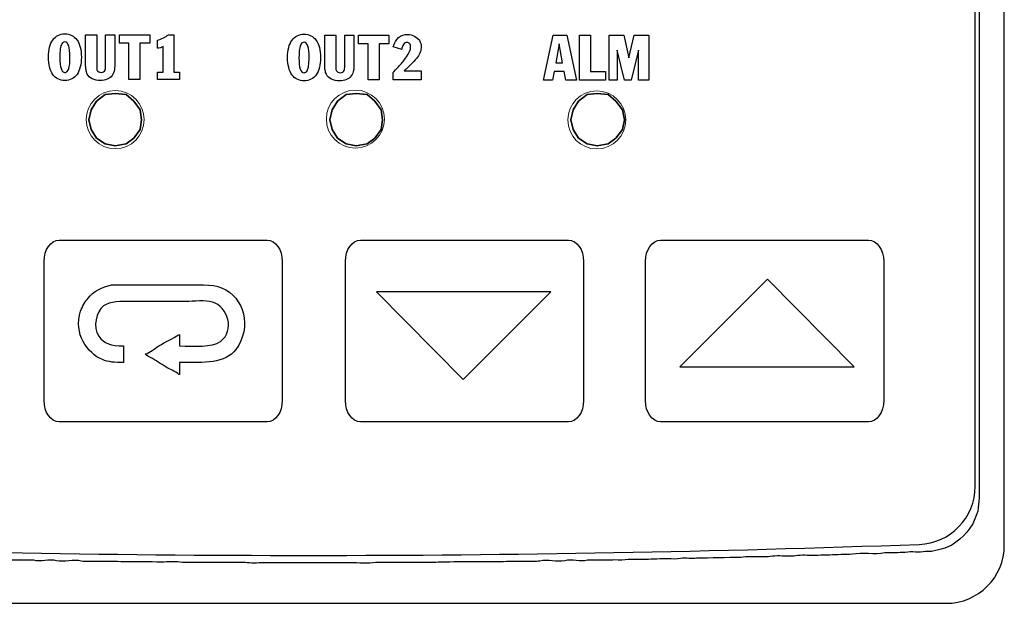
# Model space of a CAD drawing. Header units: inches. Extents: x 539.02 to 548.64, y 512.89 to 521.63.
# Tile 2 of 12: x 540.05 to 541.39, y 515.17 to 515.96. Entities that reach past the tile are written whole.
import ezdxf

# ---------------------------------------------------------------- set-up
doc = ezdxf.new("R2010")
doc.units = ezdxf.units.IN
doc.header["$LTSCALE"] = 8
doc.header["$MEASUREMENT"] = 0
doc.layers.add('layer 1', color=7, linetype='Continuous')

msp = doc.modelspace()

# ---------------------------------------------------------------- linework, layer by layer
at = {"color": 7, "linetype": 'Continuous'}
for p, q in [((541.3864, 515.2455), (541.3864, 516.9773)), ((541.3469, 515.3255), (541.3469, 516.8973)), ((539.5756, 515.1665), (541.3074, 515.1665))]:
    msp.add_line(p, q, dxfattribs=at)
for centre, radius, start, end in [((541.2679, 515.3255), 0.079, 272.0747, 0), ((540.4415, 538.1376), 22.906, 267.9253, 272.0747), ((541.3074, 515.2455), 0.079, 270, 0)]:
    msp.add_arc(centre, radius, start, end, dxfattribs=at)
at = {"layer": 'layer 1', "color": 7}
for points, knots in [([(541.3516, 516.9083), (541.3533, 516.9005), (541.3521, 516.8903), (541.3521, 516.8818), (541.3521, 516.8818), (541.3521, 516.8641), (541.3521, 516.8465), (541.3521, 516.8288), (541.3521, 516.8288), (541.3521, 516.7481), (541.3521, 516.6673), (541.3521, 516.5866), (541.3521, 516.5866), (541.3521, 516.2671), (541.3521, 515.9475), (541.3521, 515.6279), (541.3521, 515.6279), (541.3521, 515.5453), (541.3521, 515.4626), (541.3521, 515.3799), (541.3521, 515.3799), (541.3521, 515.3615), (541.3521, 515.343), (541.3521, 515.3246), (541.3521, 515.3246), (541.3521, 515.3112), (541.3525, 515.2981), (541.3492, 515.288)], [0.21969697, 0.21969697, 0.21969697, 0.21969697, 0.22727273, 0.22727273, 0.22727273, 0.22727273, 0.23484848, 0.23484848, 0.23484848, 0.23484848, 0.24242424, 0.24242424, 0.24242424, 0.24242424, 0.25, 0.25, 0.25, 0.25, 0.25757576, 0.25757576, 0.25757576, 0.25757576, 0.26515152, 0.26515152, 0.26515152, 0.26515152, 0.27272727, 0.27272727, 0.27272727, 0.27272727]), ([(540.101, 515.9381), (540.1038, 515.9396), (540.1069, 515.9403), (540.1104, 515.9403), (540.1104, 515.9403), (540.1139, 515.9403), (540.117, 515.9396), (540.1198, 515.9381)], [0.1875, 0.1875, 0.1875, 0.1875, 0.25, 0.25, 0.25, 0.25, 0.3125, 0.3125, 0.3125, 0.3125]), ([(540.4259, 515.9377), (540.4286, 515.9391), (540.4317, 515.9398), (540.4352, 515.9398), (540.4352, 515.9398), (540.4387, 515.9398), (540.4419, 515.9391), (540.4446, 515.9377)], [0.1875, 0.1875, 0.1875, 0.1875, 0.25, 0.25, 0.25, 0.25, 0.3125, 0.3125, 0.3125, 0.3125]), ([(540.5637, 515.9351), (540.5671, 515.938), (540.5712, 515.9395), (540.5761, 515.9395), (540.5761, 515.9395), (540.5795, 515.9395), (540.5825, 515.9387), (540.5853, 515.9372)], [0.52173913, 0.52173913, 0.52173913, 0.52173913, 0.56521739, 0.56521739, 0.56521739, 0.56521739, 0.60869565, 0.60869565, 0.60869565, 0.60869565]), ([(540.1167, 515.8974), (540.1171, 515.9005), (540.1173, 515.9042), (540.1173, 515.9086), (540.1173, 515.9086), (540.1173, 515.9224), (540.115, 515.9293), (540.1104, 515.9293), (540.1104, 515.9293), (540.1087, 515.9293), (540.1073, 515.9285), (540.1063, 515.9268)], [0.4444444, 0.4444444, 0.4444444, 0.4444444, 0.5555556, 0.5555556, 0.5555556, 0.5555556, 0.6666667, 0.6666667, 0.6666667, 0.6666667, 0.7777778, 0.7777778, 0.7777778, 0.7777778]), ([(540.1313, 515.922), (540.1323, 515.9181), (540.1328, 515.9136), (540.1328, 515.9086), (540.1328, 515.9086), (540.1328, 515.9036), (540.1323, 515.8992), (540.1313, 515.8953)], [0.4375, 0.4375, 0.4375, 0.4375, 0.5, 0.5, 0.5, 0.5, 0.5625, 0.5625, 0.5625, 0.5625]), ([(540.4415, 515.897), (540.4419, 515.9), (540.4421, 515.9038), (540.4421, 515.9081), (540.4421, 515.9081), (540.4421, 515.9219), (540.4398, 515.9288), (540.4352, 515.9288), (540.4352, 515.9288), (540.4335, 515.9288), (540.4322, 515.928), (540.4312, 515.9263)], [0.4444444, 0.4444444, 0.4444444, 0.4444444, 0.5555556, 0.5555556, 0.5555556, 0.5555556, 0.6666667, 0.6666667, 0.6666667, 0.6666667, 0.7777778, 0.7777778, 0.7777778, 0.7777778]), ([(540.4561, 515.9215), (540.4571, 515.9176), (540.4576, 515.9131), (540.4576, 515.9081), (540.4576, 515.9081), (540.4576, 515.9032), (540.4571, 515.8987), (540.4561, 515.8948)], [0.4375, 0.4375, 0.4375, 0.4375, 0.5, 0.5, 0.5, 0.5, 0.5625, 0.5625, 0.5625, 0.5625]), ([(540.5787, 515.9269), (540.5778, 515.928), (540.5766, 515.9286), (540.5752, 515.9286), (540.5752, 515.9286), (540.5733, 515.9286), (540.5717, 515.9277), (540.5704, 515.9259)], [0.30434783, 0.30434783, 0.30434783, 0.30434783, 0.34782609, 0.34782609, 0.34782609, 0.34782609, 0.39130435, 0.39130435, 0.39130435, 0.39130435]), ([(540.5743, 515.9089), (540.5781, 515.9143), (540.58, 515.9189), (540.58, 515.9225), (540.58, 515.9225), (540.58, 515.9244), (540.5796, 515.9259), (540.5787, 515.9269)], [0.2173913, 0.2173913, 0.2173913, 0.2173913, 0.26086957, 0.26086957, 0.26086957, 0.26086957, 0.30434783, 0.30434783, 0.30434783, 0.30434783]), ([(540.5919, 515.9311), (540.5935, 515.9285), (540.5943, 515.9256), (540.5943, 515.9225), (540.5943, 515.9225), (540.5943, 515.92), (540.5939, 515.9177), (540.5932, 515.9156)], [0.65217391, 0.65217391, 0.65217391, 0.65217391, 0.69565217, 0.69565217, 0.69565217, 0.69565217, 0.73913043, 0.73913043, 0.73913043, 0.73913043]), ([(540.1052, 515.893), (540.1063, 515.8896), (540.108, 515.8878), (540.1105, 515.8878), (540.1105, 515.8878), (540.1121, 515.8878), (540.1135, 515.8887), (540.1145, 515.8903), (540.1145, 515.8903), (540.1155, 515.892), (540.1162, 515.8944), (540.1167, 515.8974)], [0.1111111, 0.1111111, 0.1111111, 0.1111111, 0.2222222, 0.2222222, 0.2222222, 0.2222222, 0.3333333, 0.3333333, 0.3333333, 0.3333333, 0.4444444, 0.4444444, 0.4444444, 0.4444444]), ([(540.1565, 515.8886), (540.1575, 515.8881), (540.1586, 515.8878), (540.1597, 515.8878), (540.1597, 515.8878), (540.1624, 515.8878), (540.1641, 515.8888), (540.1649, 515.8908)], [0.2105263, 0.2105263, 0.2105263, 0.2105263, 0.2631579, 0.2631579, 0.2631579, 0.2631579, 0.3157895, 0.3157895, 0.3157895, 0.3157895]), ([(540.43, 515.8925), (540.4311, 515.8891), (540.4329, 515.8874), (540.4353, 515.8874), (540.4353, 515.8874), (540.437, 515.8874), (540.4383, 515.8882), (540.4393, 515.8899)], [0.1111111, 0.1111111, 0.1111111, 0.1111111, 0.2222222, 0.2222222, 0.2222222, 0.2222222, 0.3333333, 0.3333333, 0.3333333, 0.3333333]), ([(540.4813, 515.8881), (540.4823, 515.8876), (540.4834, 515.8874), (540.4845, 515.8874), (540.4845, 515.8874), (540.4872, 515.8874), (540.4889, 515.8884), (540.4897, 515.8904)], [0.2105263, 0.2105263, 0.2105263, 0.2105263, 0.2631579, 0.2631579, 0.2631579, 0.2631579, 0.3157895, 0.3157895, 0.3157895, 0.3157895]), ([(540.1198, 515.879), (540.1171, 515.8776), (540.1139, 515.8768), (540.1104, 515.8768), (540.1104, 515.8768), (540.1069, 515.8768), (540.1038, 515.8776), (540.101, 515.879)], [0.6875, 0.6875, 0.6875, 0.6875, 0.75, 0.75, 0.75, 0.75, 0.8125, 0.8125, 0.8125, 0.8125]), ([(540.1679, 515.8786), (540.1652, 515.8774), (540.1621, 515.8768), (540.1586, 515.8768), (540.1586, 515.8768), (540.1545, 515.8768), (540.1509, 515.8776), (540.1476, 515.8792)], [0.6842105, 0.6842105, 0.6842105, 0.6842105, 0.7368421, 0.7368421, 0.7368421, 0.7368421, 0.7894737, 0.7894737, 0.7894737, 0.7894737]), ([(540.4446, 515.8785), (540.4419, 515.8771), (540.4387, 515.8764), (540.4352, 515.8764), (540.4352, 515.8764), (540.4317, 515.8764), (540.4286, 515.8771), (540.4259, 515.8785)], [0.6875, 0.6875, 0.6875, 0.6875, 0.75, 0.75, 0.75, 0.75, 0.8125, 0.8125, 0.8125, 0.8125]), ([(540.4927, 515.8781), (540.49, 515.8769), (540.4869, 515.8764), (540.4834, 515.8764), (540.4834, 515.8764), (540.4793, 515.8764), (540.4757, 515.8772), (540.4725, 515.8788)], [0.6842105, 0.6842105, 0.6842105, 0.6842105, 0.7368421, 0.7368421, 0.7368421, 0.7368421, 0.7894737, 0.7894737, 0.7894737, 0.7894737]), ([(540.1737, 515.5991), (540.2059, 515.5991), (540.2382, 515.5991), (540.2706, 515.5991), (540.2706, 515.5991), (540.2889, 515.5991), (540.3102, 515.6008), (540.3233, 515.5953)], [0.83333333, 0.83333333, 0.83333333, 0.83333333, 0.875, 0.875, 0.875, 0.875, 0.91666667, 0.91666667, 0.91666667, 0.91666667]), ([(540.3109, 515.5759), (540.3011, 515.5788), (540.2857, 515.5767), (540.2744, 515.5767), (540.2744, 515.5767), (540.2504, 515.5767), (540.2264, 515.5767), (540.2023, 515.5767), (540.2023, 515.5767), (540.1858, 515.5767), (540.172, 515.5772), (540.1628, 515.5705)], [0.4166667, 0.4166667, 0.4166667, 0.4166667, 0.4583333, 0.4583333, 0.4583333, 0.4583333, 0.5, 0.5, 0.5, 0.5, 0.5416667, 0.5416667, 0.5416667, 0.5416667]), ([(540.9467, 515.2273), (540.9421, 515.2263), (540.9352, 515.2268), (540.9298, 515.2268), (540.9298, 515.2268), (540.9204, 515.2268), (540.9088, 515.2267), (540.8995, 515.2259)], [0.40151515, 0.40151515, 0.40151515, 0.40151515, 0.40909091, 0.40909091, 0.40909091, 0.40909091, 0.41666667, 0.41666667, 0.41666667, 0.41666667]), ([(541.0656, 515.2297), (541.0626, 515.2297), (541.0595, 515.2297), (541.0565, 515.2297), (541.0565, 515.2297), (541.0481, 515.2297), (541.0362, 515.2304), (541.0285, 515.2288)], [0.37121212, 0.37121212, 0.37121212, 0.37121212, 0.37878788, 0.37878788, 0.37878788, 0.37878788, 0.38636364, 0.38636364, 0.38636364, 0.38636364]), ([(541.1003, 515.2307), (541.0972, 515.2307), (541.0942, 515.2307), (541.0911, 515.2307), (541.0911, 515.2307), (541.0832, 515.2307), (541.073, 515.2313), (541.0656, 515.2297)], [0.35606061, 0.35606061, 0.35606061, 0.35606061, 0.36363636, 0.36363636, 0.36363636, 0.36363636, 0.37121212, 0.37121212, 0.37121212, 0.37121212]), ([(541.1335, 515.2316), (541.1306, 515.2316), (541.1277, 515.2316), (541.1248, 515.2316), (541.1248, 515.2316), (541.1172, 515.2316), (541.1074, 515.2322), (541.1003, 515.2307)], [0.34090909, 0.34090909, 0.34090909, 0.34090909, 0.34848485, 0.34848485, 0.34848485, 0.34848485, 0.35606061, 0.35606061, 0.35606061, 0.35606061]), ([(540.5327, 515.222), (540.5227, 515.2199), (540.5089, 515.2215), (540.498, 515.2215), (540.498, 515.2215), (540.4749, 515.2215), (540.4518, 515.2215), (540.4287, 515.2215), (540.4287, 515.2215), (540.4125, 515.2215), (540.3963, 515.2215), (540.3801, 515.2215), (540.3801, 515.2215), (540.3723, 515.2215), (540.3624, 515.2205), (540.3555, 515.222)], [0.50757576, 0.50757576, 0.50757576, 0.50757576, 0.51515152, 0.51515152, 0.51515152, 0.51515152, 0.52272727, 0.52272727, 0.52272727, 0.52272727, 0.53030303, 0.53030303, 0.53030303, 0.53030303, 0.53787879, 0.53787879, 0.53787879, 0.53787879]), ([(540.6174, 515.2225), (540.6111, 515.2211), (540.602, 515.222), (540.5948, 515.222), (540.5948, 515.222), (540.5803, 515.222), (540.5659, 515.222), (540.5515, 515.222), (540.5515, 515.222), (540.5452, 515.222), (540.5389, 515.222), (540.5327, 515.222)], [0.48484848, 0.48484848, 0.48484848, 0.48484848, 0.49242424, 0.49242424, 0.49242424, 0.49242424, 0.5, 0.5, 0.5, 0.5, 0.50757576, 0.50757576, 0.50757576, 0.50757576])]:
    msp.add_open_spline(points, degree=3, knots=knots, dxfattribs=at)
for points in [[(540.094, 515.9319), (540.0959, 515.9346), (540.0982, 515.9367), (540.101, 515.9381)], [(540.1198, 515.9381), (540.1226, 515.9367), (540.1249, 515.9347), (540.1269, 515.9319)], [(540.1386, 515.9391), (540.1386, 515.9391), (540.1536, 515.9391), (540.1536, 515.9391)], [(540.1386, 515.9), (540.1386, 515.9), (540.1386, 515.9391), (540.1386, 515.9391)], [(540.1536, 515.9391), (540.1536, 515.9391), (540.1536, 515.8956), (540.1536, 515.8956)], [(540.1656, 515.8968), (540.1656, 515.8968), (540.1656, 515.9391), (540.1656, 515.9391)], [(540.1656, 515.9391), (540.1656, 515.9391), (540.1781, 515.9391), (540.1781, 515.9391)], [(540.1781, 515.9391), (540.1781, 515.9391), (540.1781, 515.8986), (540.1781, 515.8986)], [(540.1845, 515.9274), (540.1845, 515.9274), (540.1845, 515.9391), (540.1845, 515.9391)], [(540.1845, 515.9391), (540.1845, 515.9391), (540.2256, 515.9391), (540.2256, 515.9391)], [(540.2256, 515.9391), (540.2256, 515.9391), (540.2256, 515.9274), (540.2256, 515.9274)], [(540.236, 515.9315), (540.2419, 515.9334), (540.2469, 515.9359), (540.2512, 515.9391)], [(540.2512, 515.9391), (540.2512, 515.9391), (540.2585, 515.9391), (540.2585, 515.9391)], [(540.2585, 515.9391), (540.2585, 515.9391), (540.2585, 515.8882), (540.2585, 515.8882)], [(540.4188, 515.9314), (540.4207, 515.9342), (540.4231, 515.9362), (540.4259, 515.9377)], [(540.4446, 515.9377), (540.4474, 515.9362), (540.4498, 515.9342), (540.4517, 515.9314)], [(540.4634, 515.9386), (540.4634, 515.9386), (540.4784, 515.9386), (540.4784, 515.9386)], [(540.4634, 515.8995), (540.4634, 515.8995), (540.4634, 515.9386), (540.4634, 515.9386)], [(540.4784, 515.9386), (540.4784, 515.9386), (540.4784, 515.8951), (540.4784, 515.8951)], [(540.4905, 515.8963), (540.4905, 515.8963), (540.4905, 515.9386), (540.4905, 515.9386)], [(540.4905, 515.9386), (540.4905, 515.9386), (540.5029, 515.9386), (540.5029, 515.9386)], [(540.5029, 515.9386), (540.5029, 515.9386), (540.5029, 515.8981), (540.5029, 515.8981)], [(540.5093, 515.9269), (540.5093, 515.9269), (540.5093, 515.9386), (540.5093, 515.9386)], [(540.5093, 515.9386), (540.5093, 515.9386), (540.5504, 515.9386), (540.5504, 515.9386)], [(540.5504, 515.9386), (540.5504, 515.9386), (540.5504, 515.9269), (540.5504, 515.9269)], [(540.5564, 515.9224), (540.5579, 515.928), (540.5604, 515.9322), (540.5637, 515.9351)], [(540.5853, 515.9372), (540.5881, 515.9357), (540.5903, 515.9337), (540.5919, 515.9311)], [(540.7604, 515.8775), (540.7604, 515.8775), (540.7736, 515.9386), (540.7736, 515.9386)], [(540.7736, 515.9386), (540.7736, 515.9386), (540.7924, 515.9386), (540.7924, 515.9386)], [(540.7924, 515.9386), (540.7924, 515.9386), (540.8054, 515.8775), (540.8054, 515.8775)], [(540.8094, 515.8775), (540.8094, 515.8775), (540.8094, 515.9386), (540.8094, 515.9386)], [(540.8094, 515.9386), (540.8094, 515.9386), (540.8243, 515.9386), (540.8243, 515.9386)], [(540.8243, 515.9386), (540.8243, 515.9386), (540.8243, 515.8892), (540.8243, 515.8892)], [(540.8497, 515.8775), (540.8497, 515.8775), (540.8497, 515.9386), (540.8497, 515.9386)], [(540.8497, 515.9386), (540.8497, 515.9386), (540.8697, 515.9386), (540.8697, 515.9386)], [(540.8697, 515.9386), (540.8697, 515.9386), (540.8766, 515.9079), (540.8766, 515.9079)], [(540.8766, 515.9079), (540.8766, 515.9079), (540.8838, 515.9386), (540.8838, 515.9386)], [(540.8838, 515.9386), (540.8838, 515.9386), (540.9037, 515.9386), (540.9037, 515.9386)], [(540.9037, 515.9386), (540.9037, 515.9386), (540.9037, 515.8775), (540.9037, 515.8775)], [(540.0881, 515.9086), (540.0881, 515.9136), (540.0886, 515.9181), (540.0896, 515.922)], [(540.0896, 515.922), (540.0906, 515.9259), (540.0921, 515.9292), (540.094, 515.9319)], [(540.1063, 515.9268), (540.1053, 515.9252), (540.1046, 515.9228), (540.1042, 515.9198)], [(540.1269, 515.9319), (540.1288, 515.9292), (540.1303, 515.9259), (540.1313, 515.922)], [(540.1974, 515.9274), (540.1974, 515.9274), (540.1845, 515.9274), (540.1845, 515.9274)], [(540.1974, 515.8781), (540.1974, 515.8781), (540.1974, 515.9274), (540.1974, 515.9274)], [(540.2256, 515.9274), (540.2256, 515.9274), (540.2124, 515.9274), (540.2124, 515.9274)], [(540.2124, 515.9274), (540.2124, 515.9274), (540.2124, 515.8781), (540.2124, 515.8781)], [(540.236, 515.9209), (540.236, 515.9209), (540.236, 515.9315), (540.236, 515.9315)], [(540.2439, 515.923), (540.2416, 515.9216), (540.239, 515.9209), (540.236, 515.9209)], [(540.2439, 515.8882), (540.2439, 515.8882), (540.2439, 515.923), (540.2439, 515.923)], [(540.4129, 515.9081), (540.4129, 515.9131), (540.4134, 515.9176), (540.4144, 515.9215)], [(540.4144, 515.9215), (540.4154, 515.9254), (540.4169, 515.9287), (540.4188, 515.9314)], [(540.4312, 515.9263), (540.4301, 515.9247), (540.4294, 515.9224), (540.429, 515.9193)], [(540.4517, 515.9314), (540.4536, 515.9287), (540.4551, 515.9254), (540.4561, 515.9215)], [(540.5223, 515.9269), (540.5223, 515.9269), (540.5093, 515.9269), (540.5093, 515.9269)], [(540.5223, 515.8776), (540.5223, 515.8776), (540.5223, 515.9269), (540.5223, 515.9269)], [(540.5504, 515.9269), (540.5504, 515.9269), (540.5372, 515.9269), (540.5372, 515.9269)], [(540.5372, 515.9269), (540.5372, 515.9269), (540.5372, 515.8776), (540.5372, 515.8776)], [(540.568, 515.919), (540.568, 515.919), (540.5564, 515.9224), (540.5564, 515.9224)], [(540.5704, 515.9259), (540.5691, 515.9242), (540.5682, 515.9218), (540.568, 515.919)], [(540.7816, 515.9266), (540.7816, 515.9266), (540.7772, 515.9008), (540.7772, 515.9008)], [(540.7862, 515.9008), (540.7862, 515.9008), (540.7816, 515.9266), (540.7816, 515.9266)], [(540.0896, 515.8953), (540.0886, 515.8992), (540.0881, 515.9036), (540.0881, 515.9086)], [(540.1042, 515.9198), (540.1038, 515.9167), (540.1036, 515.913), (540.1036, 515.9086)], [(540.1036, 515.9086), (540.1036, 515.9017), (540.1041, 515.8965), (540.1052, 515.893)], [(540.4144, 515.8948), (540.4134, 515.8987), (540.4129, 515.9032), (540.4129, 515.9081)], [(540.429, 515.9193), (540.4286, 515.9162), (540.4284, 515.9125), (540.4284, 515.9081)], [(540.4284, 515.9081), (540.4284, 515.9012), (540.4289, 515.896), (540.43, 515.8925)], [(540.5698, 515.9029), (540.5712, 515.9046), (540.5727, 515.9066), (540.5743, 515.9089)], [(540.5894, 515.9088), (540.5877, 515.9064), (540.5853, 515.9037), (540.5821, 515.9005)], [(540.5932, 515.9156), (540.5924, 515.9135), (540.5912, 515.9112), (540.5894, 515.9088)], [(540.8707, 515.8775), (540.8707, 515.8775), (540.8607, 515.918), (540.8607, 515.918)], [(540.8607, 515.918), (540.8607, 515.918), (540.8607, 515.8775), (540.8607, 515.8775)], [(540.8895, 515.918), (540.8895, 515.918), (540.8794, 515.8775), (540.8794, 515.8775)], [(540.8895, 515.8775), (540.8895, 515.8775), (540.8895, 515.918), (540.8895, 515.918)], [(540.094, 515.8852), (540.092, 515.888), (540.0906, 515.8913), (540.0896, 515.8953)], [(540.1313, 515.8953), (540.1303, 515.8913), (540.1288, 515.888), (540.1269, 515.8852)], [(540.1391, 515.8913), (540.1388, 515.8932), (540.1386, 515.8961), (540.1386, 515.9)], [(540.1536, 515.8956), (540.1536, 515.8932), (540.1538, 515.8915), (540.1544, 515.8905)], [(540.1649, 515.8908), (540.1654, 515.8921), (540.1656, 515.8941), (540.1656, 515.8968)], [(540.1781, 515.8986), (540.1781, 515.8952), (540.178, 515.8929), (540.1778, 515.8916)], [(540.4188, 515.8848), (540.4169, 515.8875), (540.4154, 515.8908), (540.4144, 515.8948)], [(540.4393, 515.8899), (540.4403, 515.8915), (540.4411, 515.8939), (540.4415, 515.897)], [(540.4561, 515.8948), (540.4551, 515.8908), (540.4536, 515.8875), (540.4517, 515.8848)], [(540.4639, 515.8908), (540.4636, 515.8928), (540.4634, 515.8957), (540.4634, 515.8995)], [(540.4784, 515.8951), (540.4784, 515.8927), (540.4787, 515.891), (540.4792, 515.89)], [(540.4897, 515.8904), (540.4902, 515.8916), (540.4905, 515.8936), (540.4905, 515.8963)], [(540.5029, 515.8981), (540.5029, 515.8947), (540.5028, 515.8924), (540.5026, 515.8911)], [(540.5573, 515.8888), (540.5605, 515.8923), (540.5631, 515.895), (540.565, 515.8971)], [(540.565, 515.8971), (540.5668, 515.8992), (540.5684, 515.9011), (540.5698, 515.9029)], [(540.5821, 515.9005), (540.5784, 515.8966), (540.5747, 515.8931), (540.5712, 515.8901)], [(540.7772, 515.9008), (540.7772, 515.9008), (540.7862, 515.9008), (540.7862, 515.9008)], [(540.101, 515.879), (540.0983, 515.8804), (540.0959, 515.8825), (540.094, 515.8852)], [(540.1269, 515.8852), (540.1249, 515.8825), (540.1226, 515.8804), (540.1198, 515.879)], [(540.1409, 515.8857), (540.14, 515.8875), (540.1394, 515.8894), (540.1391, 515.8913)], [(540.1476, 515.8792), (540.1444, 515.8808), (540.1422, 515.883), (540.1409, 515.8857)], [(540.1544, 515.8905), (540.1548, 515.8897), (540.1555, 515.8891), (540.1565, 515.8886)], [(540.1745, 515.8836), (540.1728, 515.8814), (540.1706, 515.8797), (540.1679, 515.8786)], [(540.1778, 515.8916), (540.1773, 515.8885), (540.1762, 515.8858), (540.1745, 515.8836)], [(540.236, 515.8781), (540.236, 515.8781), (540.236, 515.8882), (540.236, 515.8882)], [(540.236, 515.8882), (540.236, 515.8882), (540.2439, 515.8882), (540.2439, 515.8882)], [(540.2585, 515.8882), (540.2585, 515.8882), (540.2662, 515.8882), (540.2662, 515.8882)], [(540.2662, 515.8882), (540.2662, 515.8882), (540.2662, 515.8781), (540.2662, 515.8781)], [(540.4259, 515.8785), (540.4231, 515.8799), (540.4207, 515.882), (540.4188, 515.8848)], [(540.4517, 515.8848), (540.4497, 515.882), (540.4474, 515.8799), (540.4446, 515.8785)], [(540.4657, 515.8852), (540.4648, 515.887), (540.4642, 515.8889), (540.4639, 515.8908)], [(540.4725, 515.8788), (540.4693, 515.8804), (540.467, 515.8825), (540.4657, 515.8852)], [(540.4792, 515.89), (540.4796, 515.8892), (540.4803, 515.8886), (540.4813, 515.8881)], [(540.4993, 515.8831), (540.4976, 515.8809), (540.4954, 515.8792), (540.4927, 515.8781)], [(540.5026, 515.8911), (540.5021, 515.888), (540.501, 515.8853), (540.4993, 515.8831)], [(540.5564, 515.8878), (540.5564, 515.8878), (540.5573, 515.8888), (540.5573, 515.8888)], [(540.5564, 515.8776), (540.5564, 515.8776), (540.5564, 515.8878), (540.5564, 515.8878)], [(540.5712, 515.8901), (540.5712, 515.8901), (540.5943, 515.8901), (540.5943, 515.8901)], [(540.5943, 515.8901), (540.5943, 515.8901), (540.5943, 515.8776), (540.5943, 515.8776)], [(540.775, 515.8893), (540.775, 515.8893), (540.7727, 515.8775), (540.7727, 515.8775)], [(540.7884, 515.8893), (540.7884, 515.8893), (540.775, 515.8893), (540.775, 515.8893)], [(540.7908, 515.8775), (540.7908, 515.8775), (540.7884, 515.8893), (540.7884, 515.8893)], [(540.8243, 515.8892), (540.8243, 515.8892), (540.8447, 515.8892), (540.8447, 515.8892)], [(540.8447, 515.8892), (540.8447, 515.8892), (540.8447, 515.8775), (540.8447, 515.8775)], [(540.2124, 515.8781), (540.2124, 515.8781), (540.1974, 515.8781), (540.1974, 515.8781)], [(540.2662, 515.8781), (540.2662, 515.8781), (540.236, 515.8781), (540.236, 515.8781)], [(540.5372, 515.8776), (540.5372, 515.8776), (540.5223, 515.8776), (540.5223, 515.8776)], [(540.5943, 515.8776), (540.5943, 515.8776), (540.5564, 515.8776), (540.5564, 515.8776)], [(540.7727, 515.8775), (540.7727, 515.8775), (540.7604, 515.8775), (540.7604, 515.8775)], [(540.8054, 515.8775), (540.8054, 515.8775), (540.7908, 515.8775), (540.7908, 515.8775)], [(540.8447, 515.8775), (540.8447, 515.8775), (540.8094, 515.8775), (540.8094, 515.8775)], [(540.8607, 515.8775), (540.8607, 515.8775), (540.8497, 515.8775), (540.8497, 515.8775)], [(540.8794, 515.8775), (540.8794, 515.8775), (540.8707, 515.8775), (540.8707, 515.8775)], [(540.9037, 515.8775), (540.9037, 515.8775), (540.8895, 515.8775), (540.8895, 515.8775)], [(540.0821, 515.631), (540.0821, 515.647), (540.0913, 515.66), (540.1026, 515.66)], [(540.1026, 515.66), (540.1026, 515.66), (540.3851, 515.66), (540.3851, 515.66)], [(540.3851, 515.66), (540.3965, 515.66), (540.4057, 515.647), (540.4057, 515.631)], [(540.4914, 515.631), (540.4914, 515.647), (540.5006, 515.66), (540.5119, 515.66)], [(540.5119, 515.66), (540.5119, 515.66), (540.7944, 515.66), (540.7944, 515.66)], [(540.7944, 515.66), (540.8058, 515.66), (540.815, 515.647), (540.815, 515.631)], [(540.899, 515.631), (540.899, 515.647), (540.9082, 515.66), (540.9196, 515.66)], [(540.9196, 515.66), (540.9196, 515.66), (541.2021, 515.66), (541.2021, 515.66)], [(541.2021, 515.66), (541.2134, 515.66), (541.2226, 515.647), (541.2226, 515.631)], [(540.0821, 515.4421), (540.0821, 515.4421), (540.0821, 515.631), (540.0821, 515.631)], [(540.4057, 515.631), (540.4057, 515.631), (540.4057, 515.4421), (540.4057, 515.4421)], [(540.4914, 515.4421), (540.4914, 515.4421), (540.4914, 515.631), (540.4914, 515.631)], [(540.815, 515.631), (540.815, 515.631), (540.815, 515.4421), (540.815, 515.4421)], [(540.899, 515.4421), (540.899, 515.4421), (540.899, 515.631), (540.899, 515.631)], [(541.2226, 515.631), (541.2226, 515.631), (541.2226, 515.4421), (541.2226, 515.4421)], [(541.0646, 515.607), (541.0646, 515.607), (540.9455, 515.4879), (540.9455, 515.4879)], [(541.1823, 515.4879), (541.1823, 515.4879), (541.0646, 515.607), (541.0646, 515.607)], [(540.1419, 515.5813), (540.1483, 515.59), (540.1616, 515.5962), (540.1737, 515.5991)], [(540.3233, 515.5953), (540.354, 515.5822), (540.365, 515.5416), (540.3427, 515.5115)], [(540.5338, 515.5898), (540.5338, 515.5898), (540.6515, 515.4708), (540.6515, 515.4708)], [(540.7705, 515.5898), (540.7705, 515.5898), (540.5338, 515.5898), (540.5338, 515.5898)], [(540.6515, 515.4708), (540.6515, 515.4708), (540.7705, 515.5898), (540.7705, 515.5898)], [(540.1318, 515.5635), (540.1339, 515.5697), (540.1381, 515.5763), (540.1419, 515.5813)], [(540.3217, 515.5224), (540.342, 515.5371), (540.3316, 515.5696), (540.3109, 515.5759)], [(540.1613, 515.4976), (540.1413, 515.506), (540.1216, 515.5329), (540.1318, 515.5635)], [(540.1628, 515.5705), (540.1528, 515.5631), (540.1481, 515.542), (540.1566, 515.5294)], [(540.1566, 515.5294), (540.163, 515.5198), (540.1734, 515.5159), (540.1899, 515.5162)], [(540.238, 515.5162), (540.2473, 515.5219), (540.2568, 515.5263), (540.2659, 515.5317)], [(540.2659, 515.5317), (540.2659, 515.5265), (540.2659, 515.5214), (540.2659, 515.5162)], [(540.2659, 515.5162), (540.286, 515.5159), (540.3102, 515.514), (540.3217, 515.5224)], [(540.1899, 515.5162), (540.1899, 515.5087), (540.1899, 515.5012), (540.1899, 515.4937)], [(540.2194, 515.5053), (540.2263, 515.5071), (540.2324, 515.5127), (540.238, 515.5162)], [(540.3427, 515.5115), (540.3281, 515.4919), (540.3002, 515.4934), (540.2659, 515.4937)], [(540.1899, 515.4937), (540.1785, 515.4936), (540.1692, 515.4942), (540.1613, 515.4976)], [(540.2295, 515.4991), (540.2258, 515.5014), (540.2219, 515.5018), (540.2194, 515.5053)], [(540.2504, 515.486), (540.2437, 515.4901), (540.2362, 515.495), (540.2295, 515.4991)], [(540.2659, 515.4937), (540.2659, 515.4883), (540.2659, 515.4828), (540.2659, 515.4774)], [(540.2651, 515.4774), (540.2616, 515.4816), (540.2552, 515.483), (540.2504, 515.486)], [(540.9455, 515.4879), (540.9455, 515.4879), (541.1823, 515.4879), (541.1823, 515.4879)], [(540.2659, 515.4774), (540.2656, 515.4774), (540.2654, 515.4774), (540.2651, 515.4774)], [(540.1026, 515.4131), (540.0913, 515.4131), (540.0821, 515.4261), (540.0821, 515.4421)], [(540.4057, 515.4421), (540.4057, 515.4261), (540.3965, 515.4131), (540.3851, 515.4131)], [(540.5119, 515.4131), (540.5006, 515.4131), (540.4914, 515.4261), (540.4914, 515.4421)], [(540.815, 515.4421), (540.815, 515.4261), (540.8058, 515.4131), (540.7944, 515.4131)], [(540.9196, 515.4131), (540.9082, 515.4131), (540.899, 515.4261), (540.899, 515.4421)], [(541.2226, 515.4421), (541.2226, 515.4261), (541.2134, 515.4131), (541.2021, 515.4131)], [(540.3851, 515.4131), (540.3851, 515.4131), (540.1026, 515.4131), (540.1026, 515.4131)], [(540.7944, 515.4131), (540.7944, 515.4131), (540.5119, 515.4131), (540.5119, 515.4131)], [(541.2021, 515.4131), (541.2021, 515.4131), (540.9196, 515.4131), (540.9196, 515.4131)], [(541.3492, 515.288), (541.343, 515.269), (541.3306, 515.2551), (541.315, 515.2456)], [(541.315, 515.2456), (541.3073, 515.2409), (541.2977, 515.2392), (541.2875, 515.2369)], [(540.0989, 515.2244), (540.0896, 515.2264), (540.0771, 515.223), (540.0681, 515.2249)], [(540.1326, 515.2239), (540.1228, 515.2261), (540.1086, 515.2223), (540.0989, 515.2244)], [(540.7893, 515.2244), (540.7796, 515.2223), (540.7654, 515.2261), (540.7556, 515.2239)], [(540.8201, 515.2249), (540.8111, 515.223), (540.7986, 515.2264), (540.7893, 515.2244)], [(540.9684, 515.2278), (540.9621, 515.2264), (540.9535, 515.2288), (540.9467, 515.2273)], [(541.0285, 515.2288), (541.0085, 515.2284), (540.9884, 515.2281), (540.9684, 515.2278)], [(541.1494, 515.2321), (541.1444, 515.2311), (541.1379, 515.2326), (541.1335, 515.2316)], [(541.1648, 515.2326), (541.1599, 515.2316), (541.1536, 515.233), (541.1494, 515.2321)], [(541.1802, 515.2331), (541.1754, 515.232), (541.169, 515.2335), (541.1648, 515.2326)], [(541.224, 515.235), (541.2106, 515.2321), (541.1935, 515.236), (541.1802, 515.2331)], [(541.2519, 515.2355), (541.2426, 515.2353), (541.2333, 515.2352), (541.224, 515.235)], [(541.2794, 515.2369), (541.271, 515.2351), (541.2603, 515.2373), (541.2519, 515.2355)], [(541.2875, 515.2369), (541.2848, 515.2369), (541.2821, 515.2369), (541.2794, 515.2369)], [(540.0551, 515.2249), (540.0469, 515.2251), (540.0387, 515.2252), (540.0306, 515.2254)], [(540.0681, 515.2249), (540.0638, 515.2249), (540.0594, 515.2249), (540.0551, 515.2249)], [(540.1552, 515.2235), (540.148, 515.2235), (540.139, 515.2226), (540.1326, 515.2239)], [(540.1909, 515.223), (540.179, 515.2231), (540.1671, 515.2233), (540.1552, 515.2235)], [(540.2414, 515.2225), (540.2246, 515.2227), (540.2077, 515.2228), (540.1909, 515.223)], [(540.2703, 515.222), (540.2621, 515.2238), (540.2506, 515.2225), (540.2414, 515.2225)], [(540.3555, 515.222), (540.3271, 515.222), (540.2987, 515.222), (540.2703, 515.222)], [(540.7021, 515.223), (540.6739, 515.2228), (540.6456, 515.2227), (540.6174, 515.2225)], [(540.7349, 515.2235), (540.724, 515.2233), (540.7131, 515.2231), (540.7021, 515.223)], [(540.7556, 515.2239), (540.7498, 515.2227), (540.7415, 515.2235), (540.7349, 515.2235)], [(540.8331, 515.2249), (540.8287, 515.2249), (540.8244, 515.2249), (540.8201, 515.2249)], [(540.8576, 515.2254), (540.8495, 515.2252), (540.8413, 515.2251), (540.8331, 515.2249)], [(540.8754, 515.2259), (540.8706, 515.2248), (540.8633, 515.2254), (540.8576, 515.2254)], [(540.8995, 515.2259), (540.8915, 515.2259), (540.8835, 515.2259), (540.8754, 515.2259)]]:
    msp.add_open_spline(points, degree=3, dxfattribs=at)
at = {"layer": 'layer 1', "color": 7, "lineweight": 5}
for points in [[(540.2182, 515.8237), (540.2182, 515.8019), (540.2005, 515.7843), (540.1788, 515.7843), (540.1788, 515.7843), (540.157, 515.7843), (540.1394, 515.8019), (540.1394, 515.8237), (540.1394, 515.8237), (540.1394, 515.8455), (540.157, 515.8631), (540.1788, 515.8631), (540.1788, 515.8631), (540.2005, 515.8631), (540.2182, 515.8455), (540.2182, 515.8237)], [(540.5444, 515.8244), (540.5444, 515.8027), (540.5267, 515.785), (540.505, 515.785), (540.505, 515.785), (540.4832, 515.785), (540.4656, 515.8027), (540.4656, 515.8244), (540.4656, 515.8244), (540.4656, 515.8462), (540.4832, 515.8639), (540.505, 515.8639), (540.505, 515.8639), (540.5267, 515.8639), (540.5444, 515.8462), (540.5444, 515.8244)], [(540.8723, 515.8233), (540.8723, 515.8015), (540.8546, 515.7839), (540.8329, 515.7839), (540.8329, 515.7839), (540.8111, 515.7839), (540.7935, 515.8015), (540.7935, 515.8233), (540.7935, 515.8233), (540.7935, 515.8451), (540.8111, 515.8627), (540.8329, 515.8627), (540.8329, 515.8627), (540.8546, 515.8627), (540.8723, 515.8451), (540.8723, 515.8233)]]:
    msp.add_open_spline(points, degree=3, knots=[0, 0, 0, 0, 0.25, 0.25, 0.25, 0.25, 0.5, 0.5, 0.5, 0.5, 0.75, 0.75, 0.75, 0.75, 1, 1, 1, 1], dxfattribs=at)
at = {"layer": 'layer 1', "color": 7, "lineweight": 35}
for points in [[(540.1652, 515.8578), (540.1652, 515.8578), (540.1533, 515.8489), (540.1533, 515.8489)], [(540.1786, 515.8593), (540.1786, 515.8593), (540.1652, 515.8578), (540.1652, 515.8578)], [(540.1935, 515.8578), (540.1935, 515.8578), (540.1786, 515.8593), (540.1786, 515.8593)], [(540.2039, 515.8489), (540.2039, 515.8489), (540.1935, 515.8578), (540.1935, 515.8578)], [(540.4926, 515.8578), (540.4926, 515.8578), (540.4807, 515.8489), (540.4807, 515.8489)], [(540.506, 515.8593), (540.506, 515.8593), (540.4926, 515.8578), (540.4926, 515.8578)], [(540.5209, 515.8578), (540.5209, 515.8578), (540.506, 515.8593), (540.506, 515.8593)], [(540.5313, 515.8489), (540.5313, 515.8489), (540.5209, 515.8578), (540.5209, 515.8578)], [(540.82, 515.8578), (540.82, 515.8578), (540.8081, 515.8489), (540.8081, 515.8489)], [(540.8334, 515.8593), (540.8334, 515.8593), (540.82, 515.8578), (540.82, 515.8578)], [(540.8483, 515.8578), (540.8483, 515.8578), (540.8334, 515.8593), (540.8334, 515.8593)], [(540.8587, 515.8489), (540.8587, 515.8489), (540.8483, 515.8578), (540.8483, 515.8578)], [(540.1533, 515.8489), (540.1533, 515.8489), (540.1459, 515.837), (540.1459, 515.837)], [(540.2128, 515.837), (540.2128, 515.837), (540.2039, 515.8489), (540.2039, 515.8489)], [(540.4807, 515.8489), (540.4807, 515.8489), (540.4733, 515.837), (540.4733, 515.837)], [(540.5402, 515.837), (540.5402, 515.837), (540.5313, 515.8489), (540.5313, 515.8489)], [(540.8081, 515.8489), (540.8081, 515.8489), (540.8006, 515.837), (540.8006, 515.837)], [(540.8676, 515.837), (540.8676, 515.837), (540.8587, 515.8489), (540.8587, 515.8489)], [(540.1459, 515.837), (540.1459, 515.837), (540.1429, 515.8236), (540.1429, 515.8236)], [(540.2143, 515.8236), (540.2143, 515.8236), (540.2128, 515.837), (540.2128, 515.837)], [(540.4733, 515.837), (540.4733, 515.837), (540.4703, 515.8236), (540.4703, 515.8236)], [(540.5417, 515.8236), (540.5417, 515.8236), (540.5402, 515.837), (540.5402, 515.837)], [(540.8006, 515.837), (540.8006, 515.837), (540.7977, 515.8236), (540.7977, 515.8236)], [(540.8706, 515.8236), (540.8706, 515.8236), (540.8676, 515.837), (540.8676, 515.837)], [(540.1429, 515.8236), (540.1429, 515.8236), (540.1459, 515.8102), (540.1459, 515.8102)], [(540.2128, 515.8102), (540.2128, 515.8102), (540.2143, 515.8236), (540.2143, 515.8236)], [(540.4703, 515.8236), (540.4703, 515.8236), (540.4733, 515.8102), (540.4733, 515.8102)], [(540.5402, 515.8102), (540.5402, 515.8102), (540.5417, 515.8236), (540.5417, 515.8236)], [(540.7977, 515.8236), (540.7977, 515.8236), (540.8006, 515.8102), (540.8006, 515.8102)], [(540.8676, 515.8102), (540.8676, 515.8102), (540.8706, 515.8236), (540.8706, 515.8236)], [(540.1459, 515.8102), (540.1459, 515.8102), (540.1533, 515.7983), (540.1533, 515.7983)], [(540.2039, 515.7983), (540.2039, 515.7983), (540.2128, 515.8102), (540.2128, 515.8102)], [(540.4733, 515.8102), (540.4733, 515.8102), (540.4807, 515.7983), (540.4807, 515.7983)], [(540.5313, 515.7983), (540.5313, 515.7983), (540.5402, 515.8102), (540.5402, 515.8102)], [(540.8006, 515.8102), (540.8006, 515.8102), (540.8081, 515.7983), (540.8081, 515.7983)], [(540.8587, 515.7983), (540.8587, 515.7983), (540.8676, 515.8102), (540.8676, 515.8102)], [(540.1533, 515.7983), (540.1533, 515.7983), (540.1652, 515.7908), (540.1652, 515.7908)], [(540.1652, 515.7908), (540.1652, 515.7908), (540.1786, 515.7879), (540.1786, 515.7879)], [(540.1786, 515.7879), (540.1786, 515.7879), (540.1935, 515.7908), (540.1935, 515.7908)], [(540.1935, 515.7908), (540.1935, 515.7908), (540.2039, 515.7983), (540.2039, 515.7983)], [(540.4807, 515.7983), (540.4807, 515.7983), (540.4926, 515.7908), (540.4926, 515.7908)], [(540.4926, 515.7908), (540.4926, 515.7908), (540.506, 515.7879), (540.506, 515.7879)], [(540.506, 515.7879), (540.506, 515.7879), (540.5209, 515.7908), (540.5209, 515.7908)], [(540.5209, 515.7908), (540.5209, 515.7908), (540.5313, 515.7983), (540.5313, 515.7983)], [(540.8081, 515.7983), (540.8081, 515.7983), (540.82, 515.7908), (540.82, 515.7908)], [(540.82, 515.7908), (540.82, 515.7908), (540.8334, 515.7879), (540.8334, 515.7879)], [(540.8334, 515.7879), (540.8334, 515.7879), (540.8483, 515.7908), (540.8483, 515.7908)], [(540.8483, 515.7908), (540.8483, 515.7908), (540.8587, 515.7983), (540.8587, 515.7983)]]:
    msp.add_open_spline(points, degree=3, dxfattribs=at)

doc.saveas('drawing.dxf')
